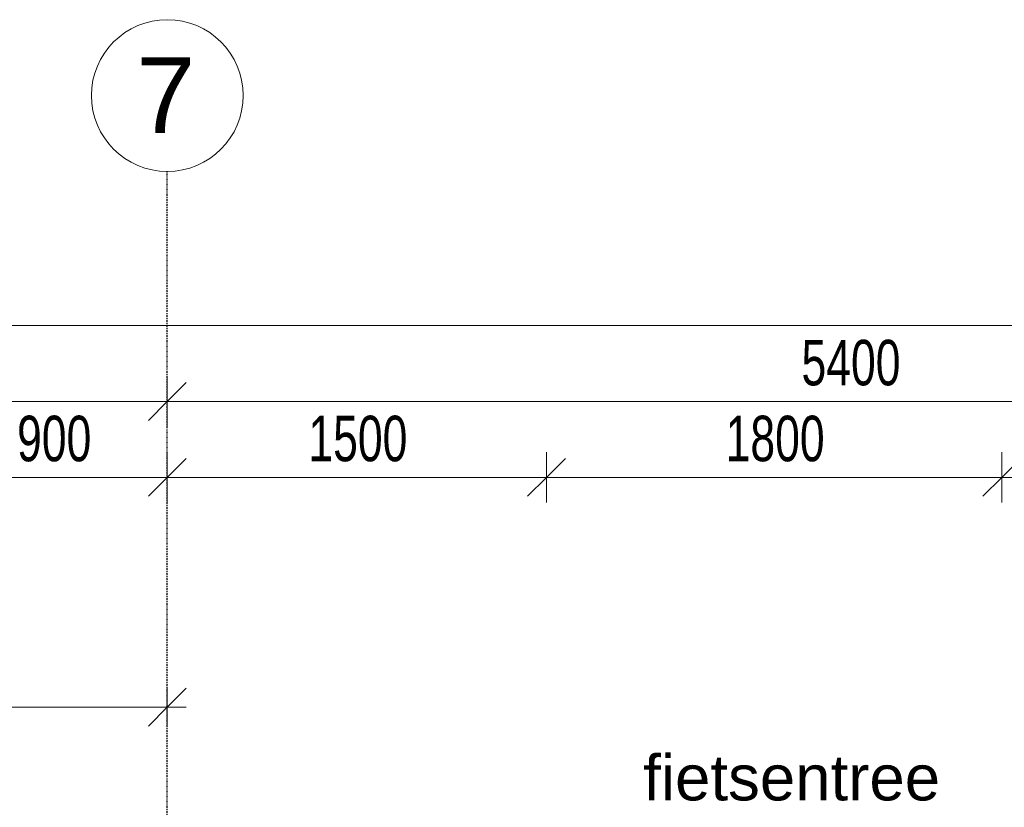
# Model space of a CAD drawing. Header units: millimetres. Extents: x -80560 to 110805, y -11020 to 52719.
# Tile 113 of 152: x 72111 to 76005, y 49605 to 52719. Entities that reach past the tile are written whole.
import ezdxf

# ---------------------------------------------------------------- set-up
doc = ezdxf.new("R2010")
doc.units = ezdxf.units.MM
doc.linetypes.add('CENTER2', pattern=[20, 8, -4, 4, -4])
for name, color, linetype, lineweight in [('A-ANNO-DIMS', 211, 'Continuous', 9), ('A-ANNO-DIMS-100', 211, 'Continuous', 9), ('A-ANNO-NOTE', 131, 'Continuous', 18), ('S-GRID', 1, 'Continuous', 9), ('S-GRID-IDEN', 1, 'Continuous', 9)]:
    doc.layers.add(name, color=color, linetype=linetype, lineweight=lineweight)
doc.styles.add('Arial', font='arial.ttf', dxfattribs={"height": 180})
doc.styles.add('Arial_5', font='arial.ttf', dxfattribs={"height": 300})
doc.styles.add('Arial_6', font='arial.ttf', dxfattribs={"width": 0.7, "height": 180})
doc.dimstyles.new('n3o_1_8', dxfattribs={"dimscale": 304.8, "dimtxt": 183.646692, "dimasz": 0.492126, "dimexe": 0.246063, "dimexo": 0.0625, "dimgap": 0.032808, "dimtad": 1, "dimdec": 0, "dimdsep": 46, "dimtxsty": 'Arial_6', "dimblk1": 'OBLIQUE', "dimblk2": 'OBLIQUE', "dimsah": 1, "dimcen": 0.09, "dimdle": 0.246063, "dimazin": 0, "dimtfac": 1, "dimtdec": 4, "dimtix": 1, "dimtmove": 0, "dimatfit": 3, "dimfxl": 0.246063, "dimfxlon": 1, "dimtvp": 1, "dimtolj": 1, "dimtzin": 0, "dimarcsym": 2})
doc.dimstyles.new('n3o_1_8_0_decimalen', dxfattribs={"dimscale": 304.8, "dimtxt": 183.646692, "dimasz": 0.492126, "dimexe": 0.328084, "dimexo": 0.0625, "dimgap": 0.032808, "dimtad": 1, "dimdec": 0, "dimdsep": 46, "dimtxsty": 'Arial_6', "dimblk1": 'OBLIQUE', "dimblk2": 'OBLIQUE', "dimsah": 1, "dimcen": 0.09, "dimdle": 0.328084, "dimazin": 0, "dimtfac": 1, "dimtdec": 4, "dimtix": 1, "dimtmove": 0, "dimatfit": 3, "dimfxl": 0.328084, "dimfxlon": 1, "dimtvp": 1, "dimtolj": 1, "dimtzin": 0, "dimarcsym": 2})
doc.dimstyles.new('n3o_1_8_3', dxfattribs={"dimscale": 304.8, "dimtxt": 183.646692, "dimasz": 0.492126, "dimexe": 0.246063, "dimexo": 0.0625, "dimgap": 0.032808, "dimtad": 1, "dimdec": 0, "dimdsep": 46, "dimtxsty": 'Arial_6', "dimblk1": 'OBLIQUE', "dimblk2": 'OBLIQUE', "dimsah": 1, "dimcen": 0.09, "dimdle": 0.246063, "dimazin": 0, "dimtfac": 1, "dimtdec": 4, "dimtix": 1, "dimtmove": 0, "dimatfit": 3, "dimfxl": 0.246063, "dimfxlon": 1, "dimtvp": 1, "dimtolj": 1, "dimtzin": 0, "dimarcsym": 2})

# ---------------------------------------------------------------- blocks, each defined once
blk = doc.blocks.new('Grid - r_3_0mm-316018-DO_00 begane grond')
at = {"layer": 'S-GRID-IDEN'}
blk.add_circle((0, 0), 3, dxfattribs=at)
blk = doc.blocks.new('DIMBLOCK12-DO_00 begane grond')
at = {"layer": 'A-ANNO-DIMS-100'}
for p, q in [((67294.8, 51309.5), (67294.8, 51109.5)), ((67294.8, 51209.5), (67294.8, 51309.5)), ((67294.8, 51209.5), (67369.8, 51284.5)), ((72694.8, 51309.5), (72694.8, 51109.5)), ((72694.8, 51209.5), (72694.8, 51309.5)), ((72694.8, 51209.5), (72769.8, 51284.5)), ((67294.8, 51209.5), (67219.8, 51134.5)), ((67294.8, 51209.5), (72694.8, 51209.5)), ((72694.8, 51209.5), (72619.8, 51134.5))]:
    blk.add_line(p, q, dxfattribs=at)
at = {"layer": 'A-ANNO-DIMS-100', "color": 0, "insert": (69802.7, 51453.2), "char_height": 180, "width": 461.094, "attachment_point": 1, "line_spacing_factor": 0.941778, "style": 'Arial_6'}
blk.add_mtext('5400', dxfattribs=at)
blk = doc.blocks.new('_Oblique')
at = {"color": 0, "linetype": 'ByBlock', "lineweight": -2}
blk.add_line((-0.5, -0.5), (0.5, 0.5), dxfattribs=at)
blk = doc.blocks.new('DIMBLOCK13-DO_00 begane grond')
at = {"layer": 'A-ANNO-DIMS-100'}
for p, q in [((72694.8, 51309.5), (72694.8, 51109.5)), ((72694.8, 51209.5), (72694.8, 51309.5)), ((72694.8, 51209.5), (72769.8, 51284.5)), ((78094.8, 51309.5), (78094.8, 51109.5)), ((78094.8, 51209.5), (78094.8, 51309.5)), ((78094.8, 51209.5), (78169.8, 51284.5)), ((72694.8, 51209.5), (72619.8, 51134.5)), ((72694.8, 51209.5), (78094.8, 51209.5)), ((78094.8, 51209.5), (78019.8, 51134.5))]:
    blk.add_line(p, q, dxfattribs=at)
at = {"layer": 'A-ANNO-DIMS-100', "color": 0, "insert": (75202.7, 51453.2), "char_height": 180, "width": 461.094, "attachment_point": 1, "line_spacing_factor": 0.941778, "style": 'Arial_6'}
blk.add_mtext('5400', dxfattribs=at)
blk = doc.blocks.new('DIMBLOCK59-DO_00 begane grond')
at = {"layer": 'A-ANNO-DIMS-100'}
for p, q in [((37923.8, 51509.5), (37998.8, 51584.5)), ((37923.8, 51434.5), (37923.8, 51584.5)), ((104065.3, 51509.5), (104140.3, 51584.5)), ((104065.3, 51434.5), (104065.3, 51584.5)), ((37848.8, 51509.5), (104140.3, 51509.5)), ((37923.8, 51509.5), (37848.8, 51434.5)), ((37923.8, 51509.5), (37923.8, 51434.5)), ((104065.3, 51509.5), (103990.3, 51434.5)), ((104065.3, 51509.5), (104065.3, 51434.5))]:
    blk.add_line(p, q, dxfattribs=at)
at = {"layer": 'A-ANNO-DIMS-100', "color": 0, "insert": (70754.4, 51753.2), "char_height": 180, "width": 576.368, "attachment_point": 1, "line_spacing_factor": 0.941778, "style": 'Arial_6'}
blk.add_mtext('66142', dxfattribs=at)
blk = doc.blocks.new('DIMBLOCK486-DO_00 begane grond')
at = {"layer": 'A-ANNO-DIMS-100'}
for p, q in [((71794.8, 50809.5), (71794.8, 51009.5)), ((72694.8, 51009.5), (72694.8, 50809.5)), ((72694.8, 50909.5), (72694.8, 51009.5)), ((71794.8, 50909.5), (71869.8, 50984.5)), ((72694.8, 50909.5), (72769.8, 50984.5)), ((71794.8, 50909.5), (71719.8, 50834.5)), ((71794.8, 50909.5), (72694.8, 50909.5)), ((71794.8, 50909.5), (71794.8, 50809.5)), ((72694.8, 50909.5), (72619.8, 50834.5))]:
    blk.add_line(p, q, dxfattribs=at)
at = {"layer": 'A-ANNO-DIMS-100', "color": 0, "insert": (72100.7, 51153.2), "char_height": 180, "width": 345.821, "attachment_point": 1, "line_spacing_factor": 0.941778, "style": 'Arial_6'}
blk.add_mtext('900', dxfattribs=at)
blk = doc.blocks.new('DIMBLOCK487-DO_00 begane grond')
at = {"layer": 'A-ANNO-DIMS-100'}
for p, q in [((72694.8, 51009.5), (72694.8, 50809.5)), ((72694.8, 50909.5), (72694.8, 51009.5)), ((74194.8, 50809.5), (74194.8, 51009.5)), ((72694.8, 50909.5), (72769.8, 50984.5)), ((74194.8, 50909.5), (74269.8, 50984.5)), ((72694.8, 50909.5), (72619.8, 50834.5)), ((72694.8, 50909.5), (74194.8, 50909.5)), ((74194.8, 50909.5), (74119.8, 50834.5)), ((74194.8, 50909.5), (74194.8, 50809.5))]:
    blk.add_line(p, q, dxfattribs=at)
at = {"layer": 'A-ANNO-DIMS-100', "color": 0, "insert": (73252.7, 51153.2), "char_height": 180, "width": 461.094, "attachment_point": 1, "line_spacing_factor": 0.941778, "style": 'Arial_6'}
blk.add_mtext('1500', dxfattribs=at)
blk = doc.blocks.new('DIMBLOCK488-DO_00 begane grond')
at = {"layer": 'A-ANNO-DIMS-100'}
for p, q in [((74194.8, 50809.5), (74194.8, 51009.5)), ((75994.8, 50809.5), (75994.8, 51009.5)), ((74194.8, 50909.5), (74269.8, 50984.5)), ((75994.8, 50909.5), (76069.8, 50984.5)), ((74194.8, 50909.5), (74119.8, 50834.5)), ((74194.8, 50909.5), (75994.8, 50909.5)), ((74194.8, 50909.5), (74194.8, 50809.5)), ((75994.8, 50909.5), (75919.8, 50834.5)), ((75994.8, 50909.5), (75994.8, 50809.5))]:
    blk.add_line(p, q, dxfattribs=at)
at = {"layer": 'A-ANNO-DIMS-100', "color": 0, "insert": (74902.7, 51153.2), "char_height": 180, "width": 461.094, "attachment_point": 1, "line_spacing_factor": 0.941778, "style": 'Arial_6'}
blk.add_mtext('1800', dxfattribs=at)
blk = doc.blocks.new('DIMBLOCK489-DO_00 begane grond')
at = {"layer": 'A-ANNO-DIMS-100'}
for p, q in [((75994.8, 50809.5), (75994.8, 51009.5)), ((78094.8, 51009.5), (78094.8, 50809.5)), ((78094.8, 50909.5), (78094.8, 51009.5)), ((75994.8, 50909.5), (76069.8, 50984.5)), ((78094.8, 50909.5), (78169.8, 50984.5)), ((75994.8, 50909.5), (75919.8, 50834.5)), ((75994.8, 50909.5), (78094.8, 50909.5)), ((75994.8, 50909.5), (75994.8, 50809.5)), ((78094.8, 50909.5), (78019.8, 50834.5))]:
    blk.add_line(p, q, dxfattribs=at)
at = {"layer": 'A-ANNO-DIMS-100', "color": 0, "insert": (76852.7, 51153.2), "char_height": 180, "width": 461.094, "attachment_point": 1, "line_spacing_factor": 0.941778, "style": 'Arial_6'}
blk.add_mtext('2100', dxfattribs=at)
blk = doc.blocks.new('DIMBLOCK652-DO_00 begane grond')
at = {"layer": 'A-ANNO-DIMS-100'}
for p, q in [((69694.8, 50001), (69769.8, 50076)), ((69694.8, 49926), (69694.8, 50076)), ((72694.8, 50001), (72769.8, 50076)), ((72694.8, 50076), (72694.8, 49926)), ((72694.8, 50001), (72694.8, 50076)), ((69694.8, 50001), (69619.8, 49926)), ((69694.8, 50001), (72769.8, 50001)), ((69694.8, 50001), (69694.8, 49926)), ((72694.8, 50001), (72619.8, 49926))]:
    blk.add_line(p, q, dxfattribs=at)
at = {"layer": 'A-ANNO-DIMS-100', "color": 0, "insert": (71002.7, 50244.7), "char_height": 180, "width": 461.094, "attachment_point": 1, "line_spacing_factor": 0.941778, "style": 'Arial_6'}
blk.add_mtext('3000', dxfattribs=at)

msp = doc.modelspace()

# ---------------------------------------------------------------- linework, layer by layer
at = {"layer": 'S-GRID', "linetype": 'CENTER2', "lineweight": 25}
msp.add_line((72694.8, 4383.3), (72694.8, 52119.1), dxfattribs=at)

# ---------------------------------------------------------------- block references
at = {"layer": 'S-GRID-IDEN', "xscale": 99.99999999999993, "yscale": 99.99999999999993, "zscale": 99.99999999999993}
msp.add_blockref('Grid - r_3_0mm-316018-DO_00 begane grond', (72694.8, 52419.1), dxfattribs=at)

# ---------------------------------------------------------------- texts
at = {"layer": 'A-ANNO-NOTE', "lineweight": 9, "insert": (74577, 49812), "char_height": 180, "width": 1346.835, "attachment_point": 1, "style": 'Arial'}
msp.add_mtext('fietsentree', dxfattribs=at)
at = {"layer": 'S-GRID-IDEN', "insert": (72572.2, 52570.9), "char_height": 300, "width": 288.607, "attachment_point": 1, "style": 'Arial_5'}
msp.add_mtext('7', dxfattribs=at)

# ---------------------------------------------------------------- dimensions: what is measured, and where the dimension line sits
at = {"layer": 'A-ANNO-DIMS'}
for base, p1, p2, dimstyle, override, picture, middle in [((104065.3189632, 51509.5083094), (37923.8189632, 51434.5083094), (104065.3189632, 51434.5083094), 'n3o_1_8', {"dimpost": '<>', "dimfxl": 66141.5}, 'DIMBLOCK59-DO_00 begane grond', (70994.5689632, 51611.4114478)), ((72694.8, 51209.5), (67294.8, 51309.5), (72694.8, 51309.5), 'n3o_1_8_0_decimalen', {"dimpost": '<>', "dimfxl": 5400}, 'DIMBLOCK12-DO_00 begane grond', (69994.8, 51311.4)), ((78094.8, 51209.5), (72694.8, 51309.5), (78094.8, 51309.5), 'n3o_1_8_0_decimalen', {"dimpost": '<>', "dimfxl": 5400}, 'DIMBLOCK13-DO_00 begane grond', (75394.8, 51311.4)), ((72694.8, 50909.5), (71794.8, 50809.5), (72694.8, 51009.5), 'n3o_1_8_0_decimalen', {"dimpost": '<>', "dimfxl": 921.954446}, 'DIMBLOCK486-DO_00 begane grond', (72244.8, 51011.4)), ((74194.8, 50909.5), (72694.8, 51009.5), (74194.8, 50809.5), 'n3o_1_8_0_decimalen', {"dimpost": '<>', "dimfxl": 1513.274595}, 'DIMBLOCK487-DO_00 begane grond', (73444.8, 51011.4)), ((75994.8, 50909.5), (74194.8, 50809.5), (75994.8, 50809.5), 'n3o_1_8_0_decimalen', {"dimpost": '<>', "dimfxl": 1800}, 'DIMBLOCK488-DO_00 begane grond', (75094.8, 51011.4)), ((78094.8, 50909.5), (75994.8, 50809.5), (78094.8, 51009.5), 'n3o_1_8_0_decimalen', {"dimpost": '<>', "dimfxl": 2109.502311}, 'DIMBLOCK489-DO_00 begane grond', (77044.8, 51011.4)), ((72694.8, 50001), (69694.8, 49926), (72694.8, 50076), 'n3o_1_8_3', {"dimpost": '<>', "dimfxl": 3003.747659}, 'DIMBLOCK652-DO_00 begane grond', (71194.8, 50103))]:
    dim = msp.add_linear_dim(base=base, p1=p1, p2=p2, dimstyle=dimstyle, override=override, dxfattribs=at)
    dim.commit()
    dim.dimension.update_dxf_attribs({"geometry": picture, "text_midpoint": middle})

doc.saveas('drawing.dxf')
